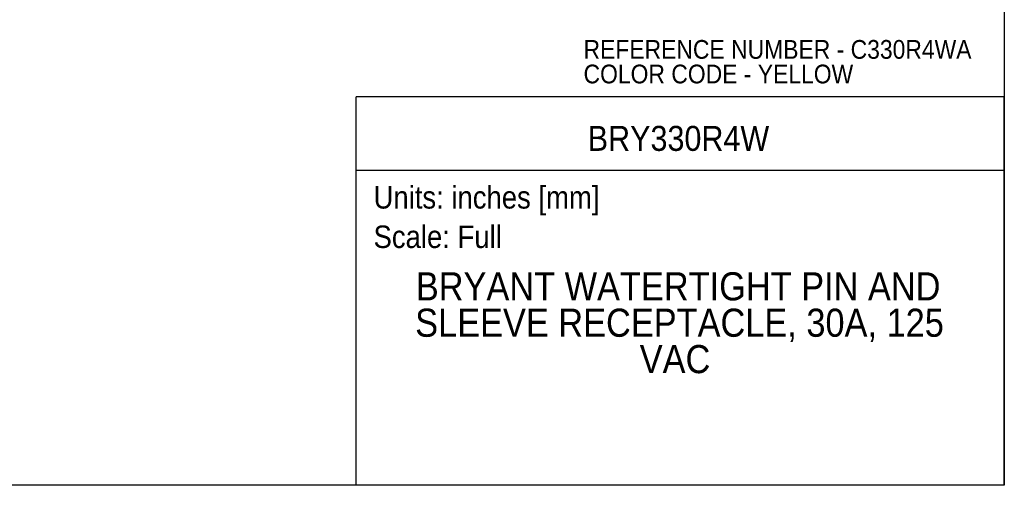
# Model space of a CAD drawing. Header units: inches. Extents: x 0 to 22, y 0 to 17.
# Tile 7 of 20: x 8.9 to 22, y 0 to 6.2. Entities that reach past the tile are written whole.
import ezdxf
from ezdxf.enums import TextEntityAlignment as Align

# ---------------------------------------------------------------- set-up
doc = ezdxf.new("R2010")
doc.units = ezdxf.units.IN
doc.header["$LTSCALE"] = 2
doc.header["$MEASUREMENT"] = 0
doc.linetypes.add('SLD-Solid', pattern=[0])
doc.layers.add('SLD-DEFPOINTS', color=7, linetype='Continuous')
doc.layers.add('TEXT', color=140, linetype='SLD-Solid', lineweight=25)
doc.styles.add('SLDTEXTSTYLE0', font='GOTHIC.TTF', dxfattribs={"width": 0.913})

# ---------------------------------------------------------------- blocks, each defined once
blk = doc.blocks.new('SW_NOTE_0')
at = {"layer": 'TEXT', "color": 0, "insert": (0, 0.383), "char_height": 0.3, "attachment_point": 1, "style": 'SLDTEXTSTYLE0'}
blk.add_mtext('Scale: Full', dxfattribs=at)
blk = doc.blocks.new('SW_NOTE_0_1')
at = {"layer": 'TEXT', "color": 0, "insert": (0, 0.383), "char_height": 0.3, "attachment_point": 1, "style": 'SLDTEXTSTYLE0'}
blk.add_mtext('Units: inches [mm]', dxfattribs=at)
blk = doc.blocks.new('Block1')
at = {"layer": 'TEXT'}
for p, q in [((22, 5.178), (13.358, 5.178)), ((13.358, 0), (13.358, 5.178)), ((22, 0), (22, 5.178)), ((13.358, 4.204), (22, 4.204)), ((22, 0), (13.358, 0))]:
    blk.add_line(p, q, dxfattribs=at)
for name, p in [('SW_NOTE_0_1', (13.59, 3.607)), ('SW_NOTE_0', (13.59, 3.081))]:
    blk.add_blockref(name, p, dxfattribs=at)
at = {"layer": 'TEXT', "color": 140, "style": 'SLDTEXTSTYLE0', "width": 0.913}
for tag, height, p in [('AUTOATTR0', 0.333, (16.446, 4.359)), ('AUTOATTR1_0', 0.375, (14.154, 2.353)), ('AUTOATTR1_1', 0.375, (14.145, 1.868)), ('AUTOATTR1_2', 0.375, (17.139, 1.383))]:
    blk.add_attdef(tag, text='', height=height, dxfattribs=at).set_placement(p, align=Align.BOTTOM_LEFT)
blk = doc.blocks.new('Block2')
at = {"color": 7, "linetype": 'SLD-Solid', "lineweight": 18}
for q in [(22, 17), (0, 0)]:
    blk.add_line((22, 0), q, dxfattribs=at)
blk = doc.blocks.new('SW_NOTE_0_2')
at = {"layer": 'TEXT', "color": 0, "char_height": 0.25, "attachment_point": 1, "style": 'SLDTEXTSTYLE0'}
for s, insert in [('REFERENCE NUMBER - C330R4WA', (0, 0.319)), ('COLOR CODE - YELLOW', (0, -0.009))]:
    blk.add_mtext(s, dxfattribs=dict(at, insert=insert))

msp = doc.modelspace()

# ---------------------------------------------------------------- linework, layer by layer
at = {"color": 7, "linetype": 'SLD-Solid'}
for p, q in [((22, 17), (22, 0)), ((22, 0), (0, 0))]:
    msp.add_line(p, q, dxfattribs=at)

# ---------------------------------------------------------------- block references
at = {"layer": 'SLD-DEFPOINTS'}
msp.add_blockref('Block2', (0, 0), dxfattribs=at)
ref = msp.add_blockref('Block1', (0, 0), dxfattribs=at)
ref.add_attrib('AUTOATTR0', 'BRY330R4W', dxfattribs={"layer": 'TEXT', "height": 0.3333, "style": 'SLDTEXTSTYLE0', "width": 0.913}).set_placement((16.446, 4.359), align=Align.BOTTOM_LEFT)
ref.add_attrib('AUTOATTR1_0', 'BRYANT WATERTIGHT PIN AND ', dxfattribs={"layer": 'TEXT', "height": 0.375, "style": 'SLDTEXTSTYLE0', "width": 0.913}).set_placement((14.154, 2.353), align=Align.BOTTOM_LEFT)
ref.add_attrib('AUTOATTR1_1', 'SLEEVE RECEPTACLE, 30A, 125 ', dxfattribs={"layer": 'TEXT', "height": 0.375, "style": 'SLDTEXTSTYLE0', "width": 0.913}).set_placement((14.145, 1.868), align=Align.BOTTOM_LEFT)
ref.add_attrib('AUTOATTR1_2', 'VAC', dxfattribs={"layer": 'TEXT', "height": 0.375, "style": 'SLDTEXTSTYLE0', "width": 0.913}).set_placement((17.139, 1.383), align=Align.BOTTOM_LEFT)
at = {"layer": 'TEXT'}
msp.add_blockref('SW_NOTE_0_2', (16.39, 5.618), dxfattribs=at)

doc.saveas('drawing.dxf')
